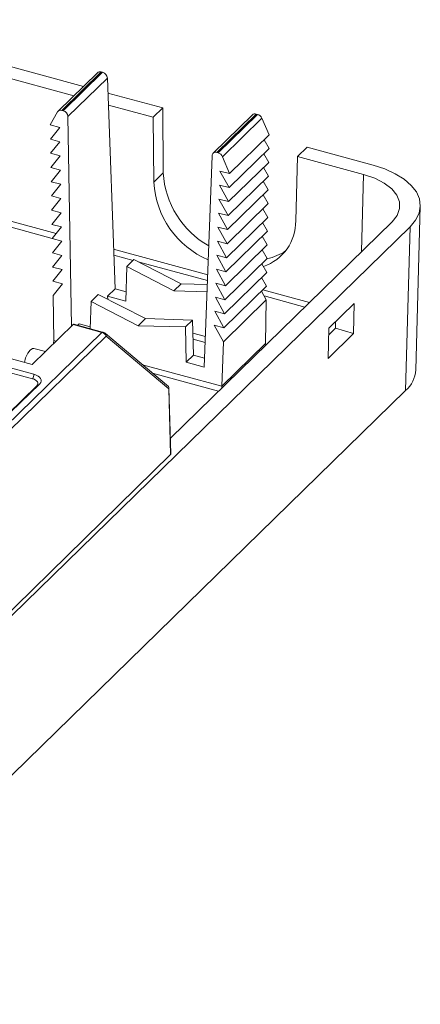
# Model space of a CAD drawing. Header units: millimetres. Extents: x -128 to 35, y 140 to 263.
# Tile 7 of 7: x 5 to 35, y 185 to 257. Entities that reach past the tile are written whole.
import ezdxf

# ---------------------------------------------------------------- set-up
doc = ezdxf.new("R2010")
doc.units = ezdxf.units.MM

msp = doc.modelspace()

# ---------------------------------------------------------------- linework, layer by layer
at = {"color": 7, "linetype": 'Continuous', "lineweight": 15}
for p, q in [((-8.058, 257.221), (9.987, 252.317)), ((-8.758, 256.538), (9.287, 251.634)), ((11.02, 253.325), (8.123, 250.497)), ((11.298, 253.38), (8.404, 250.555)), ((8.498, 250.529), (11.393, 253.354)), ((11.75, 252.928), (8.849, 250.096)), ((11.393, 253.354), (11.298, 253.38)), ((11.75, 252.928), (12.317, 237.434)), ((11.79, 251.827), (15.82, 250.732)), ((8.404, 250.555), (8.498, 250.529)), ((11.822, 250.945), (15.12, 250.048)), ((15.82, 250.732), (15.12, 250.048)), ((15.82, 250.732), (15.86, 245.954)), ((8.082, 250.444), (7.539, 249.49)), ((8.849, 250.096), (9.114, 234.683)), ((15.12, 250.048), (15.16, 245.271)), ((22.417, 250.227), (19.52, 247.4)), ((22.695, 250.283), (19.801, 247.458)), ((19.896, 247.432), (22.79, 250.257)), ((23.111, 249.976), (20.213, 247.147)), ((22.79, 250.257), (22.695, 250.283)), ((23.111, 249.976), (23.654, 248.752)), ((6.352, 231.147), (-59.625, 249.078)), ((7.539, 249.49), (8.246, 249.297)), ((8.246, 249.297), (7.557, 248.444)), ((6.236, 230.819), (-59.742, 248.75)), ((7.557, 248.444), (8.264, 248.252)), ((20.736, 245.903), (23.654, 248.752)), ((23.271, 248.378), (23.636, 247.741)), ((8.264, 248.252), (7.575, 247.399)), ((20.698, 244.873), (23.636, 247.741)), ((25.733, 247.164), (26.433, 247.847)), ((26.433, 247.847), (31.299, 246.525)), ((-49.565, 247.021), (6.221, 231.859)), ((7.575, 247.399), (8.282, 247.207)), ((8.282, 247.207), (7.593, 246.354)), ((19.444, 247.217), (18.877, 231.663)), ((19.801, 247.458), (19.896, 247.432)), ((20.213, 247.147), (20.736, 245.903)), ((23.253, 247.367), (23.618, 246.73)), ((25.603, 242.432), (25.733, 247.164)), ((25.733, 247.164), (30.598, 245.842)), ((7.593, 246.354), (8.3, 246.161)), ((8.3, 246.161), (7.611, 245.308)), ((20.661, 243.843), (23.618, 246.73)), ((23.235, 246.356), (23.6, 245.718)), ((15.16, 245.271), (15.86, 245.954)), ((20.736, 245.903), (20.028, 246.095)), ((20.028, 246.095), (20.698, 244.873)), ((20.623, 242.812), (23.6, 245.718)), ((7.611, 245.308), (8.318, 245.116)), ((8.318, 245.116), (7.629, 244.263)), ((20.698, 244.873), (19.991, 245.065)), ((19.991, 245.065), (20.661, 243.843)), ((23.217, 245.344), (23.582, 244.707)), ((7.629, 244.263), (8.336, 244.071)), ((8.336, 244.071), (7.647, 243.218)), ((20.661, 243.843), (19.953, 244.035)), ((19.953, 244.035), (20.623, 242.812)), ((20.585, 241.782), (23.582, 244.707)), ((23.199, 244.333), (23.564, 243.696)), ((20.548, 240.752), (23.564, 243.696)), ((23.181, 243.322), (23.546, 242.685)), ((34.434, 231.465), (34.764, 243.518)), ((7.647, 243.218), (8.354, 243.025)), ((8.354, 243.025), (7.665, 242.172)), ((20.623, 242.812), (19.916, 243.005)), ((19.916, 243.005), (20.585, 241.782)), ((20.51, 239.722), (23.546, 242.685)), ((-34.591, 175.042), (34.013, 242.002)), ((7.665, 242.172), (8.372, 241.98)), ((8.372, 241.98), (7.683, 241.127)), ((16.382, 226.449), (32.687, 242.363)), ((20.585, 241.782), (19.878, 241.974)), ((19.878, 241.974), (20.548, 240.752)), ((23.163, 242.311), (23.528, 241.674)), ((33.683, 229.95), (34.013, 242.002)), ((7.683, 241.127), (8.39, 240.935)), ((20.473, 238.691), (23.528, 241.674)), ((23.145, 241.3), (23.51, 240.663)), ((8.39, 240.935), (7.701, 240.082)), ((20.548, 240.752), (19.84, 240.944)), ((19.84, 240.944), (20.51, 239.722)), ((20.435, 237.661), (23.51, 240.663)), ((7.701, 240.082), (8.409, 239.889)), ((8.409, 239.889), (7.719, 239.036)), ((20.51, 239.722), (19.803, 239.914)), ((19.803, 239.914), (20.473, 238.691)), ((20.398, 236.631), (23.492, 239.651)), ((23.127, 240.289), (23.492, 239.651)), ((7.719, 239.036), (8.427, 238.844)), ((13.179, 239.071), (13.11, 236.535)), ((13.702, 239.582), (13.179, 239.071)), ((16.647, 237.288), (13.179, 239.071)), ((17.179, 237.806), (13.702, 239.582)), ((23.109, 239.277), (23.474, 238.64)), ((8.427, 238.844), (7.737, 237.991)), ((19.765, 238.884), (20.435, 237.661)), ((20.473, 238.691), (19.765, 238.884)), ((20.36, 235.601), (23.474, 238.64)), ((23.091, 238.266), (23.456, 237.629)), ((7.737, 237.991), (8.445, 237.799)), ((8.445, 237.799), (7.755, 236.946)), ((16.647, 237.288), (17.179, 237.806)), ((19.099, 237.745), (17.179, 237.806)), ((20.435, 237.661), (19.728, 237.853)), ((19.728, 237.853), (20.398, 236.631)), ((20.323, 234.57), (23.456, 237.629)), ((7.755, 236.946), (7.812, 233.625)), ((11.078, 237.021), (10.555, 236.51)), ((11.078, 237.021), (14.547, 235.238)), ((12.317, 237.434), (11.769, 236.899)), ((11.769, 236.899), (11.775, 236.663)), ((11.769, 236.899), (13.11, 236.535)), ((13.128, 237.213), (12.317, 237.434)), ((19.079, 237.216), (16.647, 237.288)), ((20.398, 236.631), (19.69, 236.823)), ((19.69, 236.823), (20.36, 235.601)), ((23.073, 237.255), (23.438, 236.618)), ((10.482, 234.496), (10.555, 236.51)), ((10.555, 236.51), (14.016, 234.719)), ((20.285, 233.54), (23.438, 236.618)), ((23.438, 236.618), (23.381, 233.417)), ((29.902, 236.356), (28.035, 234.534)), ((29.862, 234.138), (29.902, 236.356)), ((20.36, 235.601), (19.653, 235.793)), ((19.653, 235.793), (20.323, 234.57)), ((6.221, 231.859), (9.234, 234.8)), ((11.345, 234.226), (9.234, 234.8)), ((11.398, 234.247), (9.286, 234.821)), ((9.669, 234.849), (9.563, 234.746)), ((10.486, 234.627), (9.669, 234.849)), ((14.016, 234.719), (14.547, 235.238)), ((14.016, 234.719), (17.492, 234.625)), ((14.547, 235.238), (18.016, 235.136)), ((17.492, 234.625), (18.016, 235.136)), ((17.492, 234.625), (17.537, 232.027)), ((18.016, 235.136), (18.085, 232.562)), ((20.323, 234.57), (19.615, 234.763)), ((19.615, 234.763), (20.285, 233.54)), ((28.524, 234.532), (28.533, 235.019)), ((4.265, 227.315), (11.345, 234.226)), ((11.656, 233.946), (4.53, 226.99)), ((16.234, 230.25), (11.608, 234.144)), ((16.257, 230.073), (11.656, 233.946)), ((28.035, 234.534), (27.995, 232.316)), ((27.995, 232.316), (29.862, 234.138)), ((28.026, 234.046), (28.524, 234.532)), ((28.524, 234.532), (29.862, 234.138)), ((20.285, 233.54), (20.166, 230.279)), ((20.166, 230.279), (23.381, 233.417)), ((7.206, 232.82), (6.329, 233.041)), ((17.537, 232.027), (18.085, 232.562)), ((18.902, 232.34), (18.085, 232.562)), ((17.537, 232.027), (18.877, 231.663)), ((4.623, 228.356), (6.77, 230.451)), ((-38.074, 159.912), (33.683, 229.95)), ((16.391, 225.24), (16.257, 230.073)), ((16.414, 225.29), (16.279, 230.156)), ((16.391, 225.24), (-34.595, 175.477))]:
    msp.add_line(p, q, dxfattribs=at)
at = {"color": 8, "linetype": 'Continuous', "lineweight": 15}
for p, q in [((30.443, 240.173), (30.598, 245.842)), ((4.099, 242.544), (7.977, 241.491)), ((7.694, 241.14), (3.959, 242.155)), ((12.21, 240.34), (19.125, 238.461)), ((13.642, 239.523), (12.226, 239.908)), ((19.109, 238.038), (14.014, 239.422)), ((23.179, 237.359), (26.606, 236.428)), ((26.263, 236.093), (23.273, 236.906)), ((18.042, 234.166), (18.959, 233.916)), ((7.812, 233.625), (7.983, 233.579)), ((18.943, 233.489), (18.053, 233.731)), ((14.329, 231.854), (20.166, 230.267)), ((19.924, 229.906), (15.078, 231.223)), ((4.42, 228.219), (6.549, 230.297))]:
    msp.add_line(p, q, dxfattribs=at)
at = {"color": 7, "linetype": 'Continuous', "lineweight": 15, "flags": 128}
for points in [[(34.013, 242.002), (34.417, 242.485), (34.67, 242.994), (34.764, 243.517), (34.699, 244.041), (34.475, 244.553), (34.098, 245.041), (33.578, 245.493), (32.927, 245.897), (32.161, 246.244), (31.299, 246.525)], [(30.598, 245.842), (31.416, 245.564), (32.113, 245.209), (32.662, 244.79), (33.042, 244.325), (33.238, 243.831), (33.243, 243.326), (33.057, 242.83), (32.687, 242.363)], [(9.234, 234.8), (9.252, 234.814), (9.269, 234.822), (9.285, 234.822), (9.299, 234.814)], [(5.645, 232.016), (5.739, 232.359), (5.891, 232.693), (6.069, 232.932), (6.248, 233.041), (6.329, 233.041)], [(6.77, 230.451), (6.844, 230.545), (6.881, 230.644), (6.88, 230.745), (6.841, 230.844), (6.765, 230.937), (6.655, 231.02), (6.516, 231.091), (6.352, 231.147)], [(6.549, 230.297), (6.605, 230.367), (6.632, 230.441), (6.632, 230.517), (6.602, 230.591), (6.545, 230.661), (6.463, 230.724), (6.358, 230.777), (6.236, 230.819)], [(20.166, 230.267), (20.166, 230.273), (20.166, 230.279)]]:
    msp.add_lwpolyline(points, dxfattribs=at)
at = {"color": 8, "linetype": 'Continuous', "lineweight": 15, "flags": 128}
msp.add_lwpolyline([(6.549, 230.297), (6.592, 230.289), (6.604, 230.289)], dxfattribs=at)
at = {"color": 7, "linetype": 'Continuous', "lineweight": 15}
for centre, radius, start, end in [((11.207, 253.109), 0.286, 71.55299, 130.97121), ((11.26, 252.881), 0.492, 5.42302, 74.35624), ((8.313, 250.297), 0.274, 70.60967, 147.46573), ((8.366, 250.064), 0.484, 3.85432, 74.10629), ((22.604, 250.012), 0.285, 71.47435, 131.04985), ((22.647, 249.769), 0.509, 24.02126, 73.66127), ((19.708, 247.211), 0.264, 69.33901, 178.70465), ((19.755, 246.955), 0.497, 22.7213, 73.56743), ((22.478, 246.349), 6.63, 183.41145, 240.38833), ((21.793, 245.665), 6.645, 183.4058, 246.70325), ((22.127, 242.382), 3.476, 288.33856, 0.83359), ((22.846, 243.118), 3.522, 280.54136, 305.26825), ((11.235, 233.791), 0.449, 20.23005, 75.79978), ((7.137, 233.624), 0.675, 336.97005, 0.08911), ((23.673, 233.416), 0.292, 179.85663, 202.83108), ((5.841, 231.144), 0.511, 320.51294, 0.34344), ((32.279, 231.589), 2.159, 310.58989, 356.69785), ((16.143, 230.148), 0.137, 326.76339, 47.91974), ((21.007, 230.285), 0.841, 181.19213, 189.07267), ((16.348, 225.291), 0.066, 310.55499, 359.45012)]:
    msp.add_arc(centre, radius, start, end, dxfattribs=at)
at = {"color": 8, "linetype": 'Continuous', "lineweight": 15}
for centre, radius, start, end in [((11.389, 234.194), 0.0541, 80.71761, 143.96963), ((11.488, 234.01), 0.18, 339.13186, 48.20056)]:
    msp.add_arc(centre, radius, start, end, dxfattribs=at)
at = {"color": 7, "linetype": 'Continuous', "lineweight": 15}
msp.add_open_spline([(11.608, 234.144), (11.592, 234.156), (11.555, 234.184), (11.492, 234.215), (11.433, 234.237), (11.406, 234.245), (11.398, 234.247)], degree=3, knots=[0, 0, 0, 0, 0.295134, 0.664239, 0.900479, 1, 1, 1, 1], dxfattribs=at)

doc.saveas('drawing.dxf')
